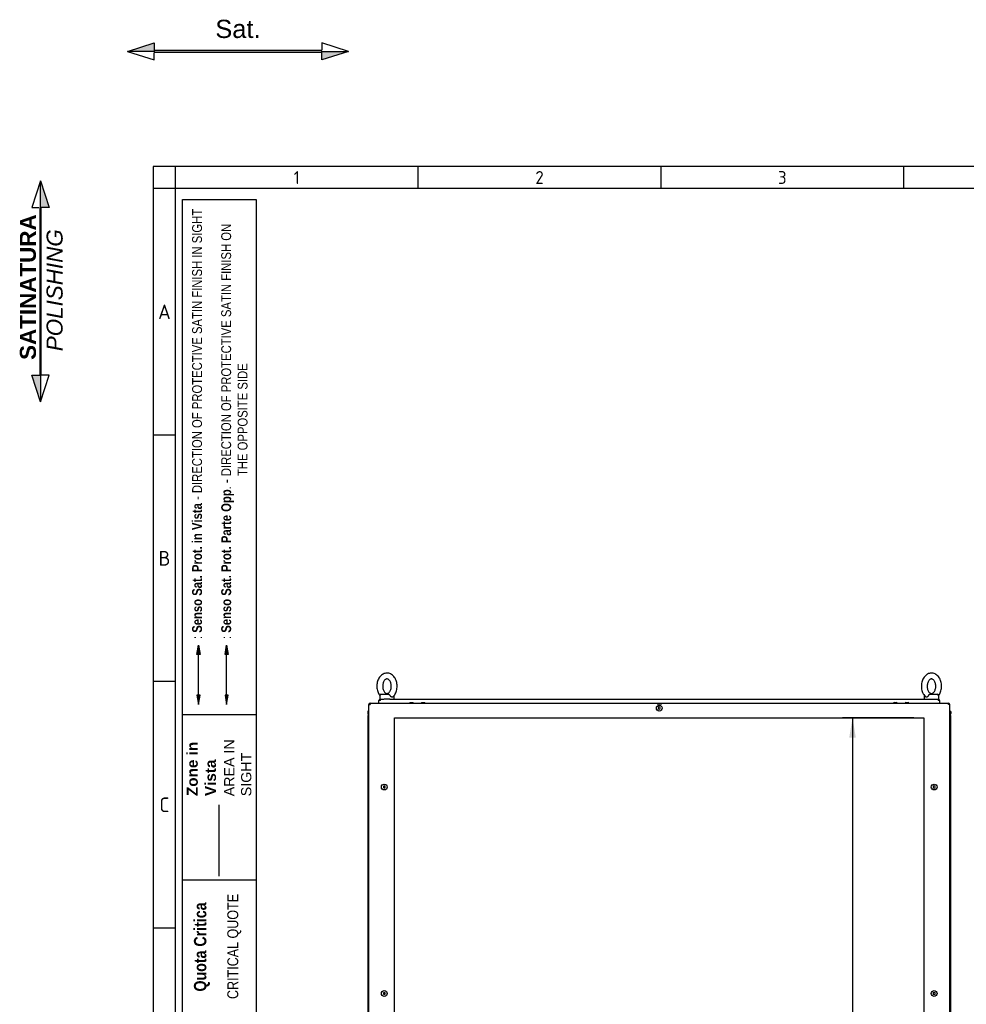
# Model space of a CAD drawing. Extents: x -12 to 412, y 11 to 308.
# Tile 4 of 10: x -12 to 118, y 173 to 308. Entities that reach past the tile are written whole.
import ezdxf
from ezdxf.lldxf.tags import DXFTag

# ---------------------------------------------------------------- set-up
doc = ezdxf.new("R2010")
doc.units = 0
doc.layers.get('0').update_dxf_attribs({"linetype": 'CONTINUOUS'})
for name, color, linetype in [('_TRANSLATION', 7, 'CONTINUOUS'), ('AE00100_03', 7, 'CONTINUOUS'), ('AE00219_03', 7, 'CONTINUOUS'), ('AE00715_01', 7, 'CONTINUOUS'), ('DEFAULT', 7, 'CONTINUOUS'), ('DV6__TRANSLATION', 7, 'CONTINUOUS'), ('F0000001_37', 7, 'CONTINUOUS'), ('M0000000_06', 7, 'CONTINUOUS'), ('M0000000_17', 7, 'CONTINUOUS'), ('M0000000_29', 7, 'CONTINUOUS'), ('M0000000_38', 7, 'CONTINUOUS'), ('M0000000_44', 7, 'CONTINUOUS')]:
    doc.layers.add(name, color=color, linetype=linetype)
doc.styles.add('SEACAD_ARIAL', font='arial.ttf')
doc.styles.add('SEACAD_ARIALI', font='ariali.ttf')
tags = doc.linetypes.add('CENTER2', pattern=[28.575, 19.05, -3.175, 3.175, -3.175]).pattern_tags.tags
tags[10:11] = [DXFTag(74, 4), DXFTag(75, 0), DXFTag(340, '0'), DXFTag(46, 0.0), DXFTag(50, 0.0), DXFTag(44, 0.0), DXFTag(45, 0.0)]
tags[8:9] = [DXFTag(74, 4), DXFTag(75, 0), DXFTag(340, '0'), DXFTag(46, 0.0), DXFTag(50, 0.0), DXFTag(44, 0.0), DXFTag(45, 0.0)]
tags[6:7] = [DXFTag(74, 4), DXFTag(75, 0), DXFTag(340, '0'), DXFTag(46, 0.0), DXFTag(50, 0.0), DXFTag(44, 0.0), DXFTag(45, 0.0)]
tags[4:5] = [DXFTag(74, 4), DXFTag(75, 0), DXFTag(340, '0'), DXFTag(46, 0.0), DXFTag(50, 0.0), DXFTag(44, 0.0), DXFTag(45, 0.0)]
tags = doc.linetypes.add('DASHDOT2', pattern=[12.7, 6.35, -3.175, 0, -3.175]).pattern_tags.tags
tags[10:11] = [DXFTag(74, 4), DXFTag(75, 0), DXFTag(340, '0'), DXFTag(46, 0.0), DXFTag(50, 0.0), DXFTag(44, 0.0), DXFTag(45, 0.0)]
tags[8:9] = [DXFTag(74, 4), DXFTag(75, 0), DXFTag(340, '0'), DXFTag(46, 0.0), DXFTag(50, 0.0), DXFTag(44, 0.0), DXFTag(45, 0.0)]
tags[6:7] = [DXFTag(74, 4), DXFTag(75, 0), DXFTag(340, '0'), DXFTag(46, 0.0), DXFTag(50, 0.0), DXFTag(44, 0.0), DXFTag(45, 0.0)]
tags[4:5] = [DXFTag(74, 4), DXFTag(75, 0), DXFTag(340, '0'), DXFTag(46, 0.0), DXFTag(50, 0.0), DXFTag(44, 0.0), DXFTag(45, 0.0)]
tags = doc.linetypes.add('HIDDEN2', pattern=[4.7625, 3.175, -1.5875]).pattern_tags.tags
tags[6:7] = [DXFTag(74, 4), DXFTag(75, 0), DXFTag(340, '0'), DXFTag(46, 0.0), DXFTag(50, 0.0), DXFTag(44, 0.0), DXFTag(45, 0.0)]
tags[4:5] = [DXFTag(74, 4), DXFTag(75, 0), DXFTag(340, '0'), DXFTag(46, 0.0), DXFTag(50, 0.0), DXFTag(44, 0.0), DXFTag(45, 0.0)]
doc.dimstyles.new('ISO', dxfattribs={"dimtxt": 2.75, "dimasz": 2.75, "dimexe": 1.375, "dimexo": 1.375, "dimgap": 0.6875, "dimtad": 1, "dimdec": 1, "dimlfac": 15, "dimtxsty": 'SEACAD_ARIAL', "dimblk1": '_SE_FILLED', "dimblk2": '_SE_FILLED', "dimsah": 1, "dimcen": 1.375, "dimazin": 3, "dimtfac": 0.7, "dimtdec": 3, "dimtmove": 0, "dimatfit": 3})

# ---------------------------------------------------------------- blocks, each defined once
blk = doc.blocks.new('SE5')
at = {"layer": 'AE00100_03', "color": 7, "linetype": 'CONTINUOUS'}
for p, q in [((41.52, 214.04), (41.88, 214.04)), ((43.12, 214.04), (43.48, 214.04)), ((107.92, 214.04), (108.28, 214.04)), ((109.52, 214.04), (109.88, 214.04))]:
    blk.add_line(p, q, dxfattribs=at)
for centre, start, end in [((41.52, 213.95), 90, 180), ((41.88, 213.95), 0, 90), ((43.12, 213.95), 90, 180), ((43.48, 213.95), 0, 90), ((107.92, 213.95), 90, 180), ((108.28, 213.95), 0, 90), ((109.52, 213.95), 90, 180), ((109.88, 213.95), 0, 90)]:
    blk.add_arc(centre, 0.0867, start, end, dxfattribs=at)
at = {"layer": 'AE00219_03', "color": 7, "linetype": 'CONTINUOUS'}
for p, q in [((75.7, 213.44), (75.56, 213.36)), ((75.56, 213.36), (75.56, 213.21)), ((75.56, 213.21), (75.7, 213.13)), ((75.83, 213.36), (75.7, 213.44)), ((75.7, 213.13), (75.83, 213.21)), ((75.83, 213.21), (75.83, 213.36)), ((37.96, 202.6), (37.83, 202.53)), ((37.83, 202.53), (37.83, 202.37)), ((37.83, 202.37), (37.96, 202.3)), ((38.1, 202.53), (37.96, 202.6)), ((37.96, 202.3), (38.1, 202.37)), ((38.1, 202.37), (38.1, 202.53)), ((113.43, 202.6), (113.3, 202.53)), ((113.3, 202.53), (113.3, 202.37)), ((113.3, 202.37), (113.43, 202.3)), ((113.56, 202.53), (113.43, 202.6)), ((113.43, 202.3), (113.56, 202.37)), ((113.56, 202.37), (113.56, 202.53)), ((37.96, 174.27), (37.83, 174.19)), ((37.83, 174.19), (37.83, 174.04)), ((37.83, 174.04), (37.96, 173.96)), ((38.1, 174.19), (37.96, 174.27)), ((37.96, 173.96), (38.1, 174.04)), ((38.1, 174.04), (38.1, 174.19)), ((113.43, 174.27), (113.3, 174.19)), ((113.3, 174.19), (113.3, 174.04)), ((113.3, 174.04), (113.43, 173.96)), ((113.56, 174.19), (113.43, 174.27)), ((113.43, 173.96), (113.56, 174.04)), ((113.56, 174.04), (113.56, 174.19)), ((37.96, 134.6), (37.83, 134.53)), ((37.83, 134.53), (37.83, 134.37)), ((37.83, 134.37), (37.96, 134.3)), ((38.1, 134.53), (37.96, 134.6)), ((37.96, 134.3), (38.1, 134.37)), ((38.1, 134.37), (38.1, 134.53)), ((113.43, 134.6), (113.3, 134.53)), ((113.3, 134.53), (113.3, 134.37)), ((113.3, 134.37), (113.43, 134.3)), ((113.56, 134.53), (113.43, 134.6)), ((113.43, 134.3), (113.56, 134.37)), ((113.56, 134.37), (113.56, 134.53)), ((37.96, 106.27), (37.83, 106.19)), ((37.83, 106.19), (37.83, 106.04)), ((37.83, 106.04), (37.96, 105.96)), ((38.1, 106.19), (37.96, 106.27)), ((37.96, 105.96), (38.1, 106.04)), ((38.1, 106.04), (38.1, 106.19)), ((113.43, 106.27), (113.3, 106.19)), ((113.3, 106.19), (113.3, 106.04)), ((113.3, 106.04), (113.43, 105.96)), ((113.56, 106.19), (113.43, 106.27)), ((113.43, 105.96), (113.56, 106.04)), ((113.56, 106.04), (113.56, 106.19)), ((75.7, 95.44), (75.56, 95.36)), ((75.56, 95.36), (75.56, 95.21)), ((75.56, 95.21), (75.7, 95.13)), ((75.83, 95.36), (75.7, 95.44)), ((75.7, 95.13), (75.83, 95.21)), ((75.83, 95.21), (75.83, 95.36))]:
    blk.add_line(p, q, dxfattribs=at)
for centre in [(75.7, 213.28), (37.96, 202.45), (113.43, 202.45), (37.96, 174.12), (113.43, 174.12), (37.96, 134.45), (113.43, 134.45), (37.96, 106.12), (113.43, 106.12), (75.7, 95.28)]:
    blk.add_circle(centre, 0.4, dxfattribs=at)
at = {"layer": 'AE00715_01', "color": 7, "linetype": 'CONTINUOUS'}
for p, q in [((37.33, 214.98), (37.33, 214.52)), ((37.53, 215.18), (38.55, 215.18)), ((39.33, 214.52), (39.33, 214.98)), ((112.06, 214.98), (112.06, 214.52)), ((112.84, 215.18), (113.86, 215.18)), ((114.06, 214.52), (114.06, 214.98)), ((37.41, 214.52), (37.33, 214.52)), ((38.73, 214.52), (37.93, 214.52)), ((112.66, 214.52), (113.46, 214.52)), ((113.98, 214.52), (114.06, 214.52))]:
    blk.add_line(p, q, dxfattribs=at)
for centre, start, end in [((37.53, 214.98), 90, 180), ((39.13, 214.98), 0, 11.0815), ((112.26, 214.98), 167.5104, 180), ((113.86, 214.98), 0, 90)]:
    blk.add_arc(centre, 0.2, start, end, dxfattribs=at)
for points, knots in [([(38.33, 218.08), (38.27, 218.08), (38.14, 218.08), (37.92, 218.01), (37.69, 217.9), (37.48, 217.73), (37.3, 217.52), (37.15, 217.26), (37.04, 216.97), (36.96, 216.66), (36.93, 216.34), (36.95, 216.01), (37.01, 215.7), (37.11, 215.39), (37.23, 215.18), (37.31, 215.05), (37.33, 215.02)], [0, 0, 0, 0, 0.044387, 0.111752, 0.179215, 0.2478057, 0.3180732, 0.3899179, 0.4628095, 0.5361924, 0.6097275, 0.6834197, 0.7573698, 0.8316848, 0.9064352, 0.9371735, 0.9371735, 0.9371735, 0.9371735]), ([(39.16, 214.84), (39.21, 214.89), (39.32, 215), (39.47, 215.23), (39.59, 215.5), (39.68, 215.81), (39.72, 216.13), (39.72, 216.45), (39.68, 216.78), (39.59, 217.09), (39.45, 217.37), (39.28, 217.62), (39.07, 217.82), (38.84, 217.97), (38.58, 218.07), (38.42, 218.08), (38.33, 218.08)], [0, 0, 0, 0, 0.05154, 0.122953, 0.195596, 0.268886, 0.342387, 0.416028, 0.4899, 0.564096, 0.638721, 0.713681, 0.7884, 0.861955, 0.933481, 1, 1, 1, 1]), ([(113.06, 218.08), (113, 218.08), (112.87, 218.08), (112.65, 218.01), (112.42, 217.9), (112.22, 217.73), (112.03, 217.52), (111.88, 217.26), (111.77, 216.97), (111.7, 216.66), (111.67, 216.34), (111.68, 216.01), (111.74, 215.7), (111.84, 215.39), (111.99, 215.12), (112.13, 214.93), (112.21, 214.86), (112.23, 214.84)], [0, 0, 0, 0, 0.044381, 0.111738, 0.179192, 0.247774, 0.318032, 0.389867, 0.46275, 0.536123, 0.609649, 0.683331, 0.757272, 0.831577, 0.906318, 0.981266, 1, 1, 1, 1]), ([(114.06, 215.02), (114.11, 215.08), (114.21, 215.24), (114.33, 215.5), (114.41, 215.81), (114.46, 216.13), (114.45, 216.45), (114.41, 216.78), (114.32, 217.09), (114.19, 217.37), (114.01, 217.62), (113.8, 217.82), (113.57, 217.97), (113.31, 218.07), (113.15, 218.08), (113.06, 218.08)], [0.062023, 0.062023, 0.062023, 0.062023, 0.1231072, 0.1957373, 0.269014, 0.3425027, 0.4161307, 0.4899893, 0.5641728, 0.6387849, 0.713731, 0.7884372, 0.8619797, 0.9334923, 1, 1, 1, 1]), ([(38.33, 217.28), (38.35, 217.28), (38.39, 217.28), (38.48, 217.25), (38.59, 217.18), (38.71, 217.05), (38.81, 216.87), (38.88, 216.66), (38.92, 216.43), (38.92, 216.19), (38.89, 215.96), (38.83, 215.74), (38.74, 215.56), (38.63, 215.42), (38.52, 215.33), (38.41, 215.29), (38.31, 215.28), (38.2, 215.3), (38.09, 215.37), (37.98, 215.48), (37.88, 215.64), (37.8, 215.85), (37.75, 216.07), (37.73, 216.31), (37.76, 216.55), (37.81, 216.77), (37.9, 216.96), (38, 217.11), (38.11, 217.21), (38.23, 217.27), (38.29, 217.28), (38.33, 217.28)], [0, 0, 0, 0, 0.0167, 0.054176, 0.08804, 0.12429, 0.159162, 0.193798, 0.22847, 0.263235, 0.297979, 0.332496, 0.366686, 0.400643, 0.434741, 0.469967, 0.508671, 0.547705, 0.581965, 0.61477, 0.649771, 0.684426, 0.719069, 0.753816, 0.788581, 0.823176, 0.857456, 0.891448, 0.925455, 0.960214, 1, 1, 1, 1]), ([(113.06, 217.28), (113.08, 217.28), (113.13, 217.28), (113.21, 217.25), (113.33, 217.18), (113.44, 217.05), (113.54, 216.87), (113.61, 216.66), (113.65, 216.43), (113.66, 216.19), (113.62, 215.96), (113.56, 215.74), (113.47, 215.56), (113.36, 215.42), (113.25, 215.33), (113.14, 215.29), (113.04, 215.28), (112.94, 215.3), (112.82, 215.37), (112.71, 215.48), (112.61, 215.64), (112.53, 215.85), (112.48, 216.07), (112.47, 216.31), (112.49, 216.55), (112.55, 216.77), (112.63, 216.96), (112.73, 217.11), (112.85, 217.21), (112.96, 217.27), (113.02, 217.28), (113.06, 217.28)], [0, 0, 0, 0, 0.0167, 0.054176, 0.08804, 0.12429, 0.159162, 0.193798, 0.22847, 0.263235, 0.297979, 0.332496, 0.366686, 0.400643, 0.434741, 0.469967, 0.508671, 0.547705, 0.581965, 0.61477, 0.649771, 0.684426, 0.719069, 0.753816, 0.788581, 0.823176, 0.857456, 0.891448, 0.925455, 0.960214, 1, 1, 1, 1]), ([(38.55, 215.18), (38.56, 215.18), (38.57, 215.18), (38.58, 215.18), (38.59, 215.17), (38.61, 215.16), (38.62, 215.16), (38.64, 215.14), (38.65, 215.13), (38.66, 215.11), (38.67, 215.1), (38.69, 215.08), (38.7, 215.07), (38.72, 215.03), (38.74, 215.01), (38.75, 214.98)], [0, 0, 0, 0, 0.125, 0.125, 0.25, 0.25, 0.375, 0.375, 0.5, 0.5, 0.625, 0.625, 0.75, 0.75, 1, 1, 1, 1]), ([(39.16, 214.84), (39.15, 214.83), (39.15, 214.82), (39.13, 214.81), (39.12, 214.8), (39.1, 214.8), (39.09, 214.79), (39.06, 214.79), (39.05, 214.79), (39.02, 214.79), (39.01, 214.79), (38.99, 214.79), (38.97, 214.8), (38.95, 214.8), (38.93, 214.81), (38.91, 214.82), (38.89, 214.83), (38.85, 214.86), (38.83, 214.88), (38.8, 214.91), (38.79, 214.93), (38.77, 214.95), (38.76, 214.97), (38.75, 214.98)], [0.2551356, 0.2551356, 0.2551356, 0.2551356, 0.3125, 0.3125, 0.375, 0.375, 0.4375, 0.4375, 0.5, 0.5, 0.5625, 0.5625, 0.625, 0.625, 0.6875, 0.6875, 0.75, 0.75, 0.875, 0.875, 0.9375, 0.9375, 1, 1, 1, 1]), ([(112.64, 214.98), (112.63, 214.95), (112.61, 214.93), (112.56, 214.88), (112.54, 214.86), (112.5, 214.83), (112.49, 214.82), (112.46, 214.81), (112.45, 214.8), (112.42, 214.8), (112.41, 214.79), (112.38, 214.79), (112.37, 214.79), (112.34, 214.79), (112.33, 214.79), (112.31, 214.79), (112.3, 214.8), (112.28, 214.8), (112.27, 214.81), (112.25, 214.82), (112.24, 214.83), (112.23, 214.84)], [0, 0, 0, 0, 0.125, 0.125, 0.25, 0.25, 0.3125, 0.3125, 0.375, 0.375, 0.4375, 0.4375, 0.5, 0.5, 0.5625, 0.5625, 0.625, 0.625, 0.6875, 0.6875, 0.7462707, 0.7462707, 0.7462707, 0.7462707]), ([(112.64, 214.98), (112.66, 215.01), (112.67, 215.03), (112.7, 215.07), (112.7, 215.08), (112.72, 215.1), (112.73, 215.11), (112.75, 215.13), (112.76, 215.14), (112.77, 215.16), (112.78, 215.16), (112.8, 215.17), (112.81, 215.18), (112.83, 215.18), (112.83, 215.18), (112.84, 215.18)], [0, 0, 0, 0, 0.25, 0.25, 0.375, 0.375, 0.5, 0.5, 0.625, 0.625, 0.75, 0.75, 0.875, 0.875, 1, 1, 1, 1])]:
    blk.add_open_spline(points, degree=3, knots=knots, dxfattribs=at)
at = {"layer": 'DV6__TRANSLATION', "color": 7, "linetype": 'CENTER2'}
for p, q in [((39.36, 96.62), (39.36, 211.95)), ((39.36, 211.95), (112.03, 211.95)), ((112.03, 211.95), (112.03, 96.62)), ((112.03, 96.62), (39.36, 96.62))]:
    blk.add_line(p, q, dxfattribs=at)
at = {"layer": 'F0000001_37', "color": 7, "linetype": 'CONTINUOUS'}
for p, q in [((35.83, 94.8), (35.83, 213.76)), ((35.83, 213.76), (36.02, 213.76)), ((36.02, 213.95), (115.38, 213.95)), ((36.02, 213.95), (36.02, 213.95)), ((115.38, 213.95), (115.38, 213.95)), ((115.56, 213.76), (115.38, 213.76)), ((115.56, 94.8), (115.56, 213.76)), ((35.83, 94.8), (36.02, 94.8)), ((36.02, 94.62), (115.38, 94.62)), ((36.02, 94.62), (36.02, 94.62)), ((115.56, 94.8), (115.38, 94.8)), ((115.38, 94.62), (115.38, 94.62))]:
    blk.add_line(p, q, dxfattribs=at)
for centre, radius, start, end in [((36.02, 213.76), 0.187, 90, 180), ((47.62, 213.77), 11.6, 179.1297, 180.0518), ((75.7, 213.28), 0.558, 59.3255, 120.6745), ((115.38, 213.76), 0.187, 0, 90), ((105.11, 213.78), 10.27, 359.8886, 0.9299), ((36.02, 94.8), 0.187, 180, 270), ((46.29, 94.78), 10.27, 179.8886, 180.9299), ((75.7, 95.28), 0.558, 239.3255, 300.6745), ((105.11, 94.78), 10.27, 359.0701, 0.1114), ((115.38, 94.8), 0.187, 270, 0)]:
    blk.add_arc(centre, radius, start, end, dxfattribs=at)
at = {"layer": 'M0000000_06', "color": 7, "linetype": 'CONTINUOUS'}
for p, q in [((37.35, 94.62), (37.35, 94.45)), ((37.4, 94.45), (37.4, 94.62)), ((38.9, 94.45), (38.9, 94.62)), ((38.96, 94.45), (38.96, 94.62)), ((112.43, 94.62), (112.43, 94.45)), ((112.5, 94.62), (112.5, 94.45)), ((114, 94.62), (114, 94.45)), ((114.05, 94.45), (114.05, 94.62)), ((38.9, 94.28), (37.56, 94.28)), ((37.56, 94.23), (37.83, 94.23)), ((37.83, 94.17), (37.83, 94.28)), ((37.96, 94.15), (37.85, 94.15)), ((38.7, 94.15), (37.96, 94.15)), ((38.81, 94.15), (38.7, 94.15)), ((38.83, 94.17), (38.83, 94.28)), ((38.83, 94.23), (38.9, 94.23)), ((38.9, 94.23), (38.9, 94.45)), ((38.9, 94.23), (38.96, 94.23)), ((38.96, 94.23), (38.96, 94.45)), ((112.43, 94.45), (112.43, 94.23)), ((112.5, 94.23), (112.43, 94.23)), ((112.5, 94.45), (112.5, 94.23)), ((113.83, 94.28), (112.5, 94.28)), ((112.5, 94.23), (112.56, 94.23)), ((112.56, 94.17), (112.56, 94.28)), ((112.7, 94.15), (112.58, 94.15)), ((113.43, 94.15), (112.7, 94.15)), ((113.55, 94.15), (113.43, 94.15)), ((113.56, 94.17), (113.56, 94.28)), ((113.56, 94.23), (113.83, 94.23))]:
    blk.add_line(p, q, dxfattribs=at)
for centre, radius, start, end in [((37.56, 94.45), 0.217, 180, 270), ((37.56, 94.45), 0.167, 180, 270), ((37.85, 94.17), 0.0167, 180, 270), ((38.81, 94.17), 0.0167, 270, 0), ((112.58, 94.17), 0.0167, 180, 270), ((113.55, 94.17), 0.0167, 270, 0), ((113.83, 94.45), 0.167, 270, 0), ((113.83, 94.45), 0.217, 270, 0)]:
    blk.add_arc(centre, radius, start, end, dxfattribs=at)
at = {"layer": 'M0000000_17', "color": 7, "linetype": 'CONTINUOUS'}
for p, q in [((37.23, 214.34), (37.23, 214.33)), ((37.23, 213.95), (37.23, 214.33)), ((37.23, 214.33), (37.23, 214.33)), ((37.42, 214.52), (37.92, 214.52)), ((37.42, 214.33), (37.42, 214.52)), ((38.74, 214.52), (112.66, 214.52)), ((113.47, 214.52), (113.98, 214.52)), ((113.98, 214.52), (113.98, 214.33)), ((114.16, 214.33), (114.16, 214.34)), ((114.16, 214.33), (114.16, 213.95))]:
    blk.add_line(p, q, dxfattribs=at)
for centre, radius, start, end in [((37.42, 214.33), 0.187, 90.0029, 179.9971), ((37.41, 202.73), 11.6, 89.9482, 90.8683), ((113.98, 214.33), 0.187, 3.264, 90), ((114, 203.89), 10.44, 89.0833, 90.1028)]:
    blk.add_arc(centre, radius, start, end, dxfattribs=at)
at = {"layer": 'M0000000_29', "color": 7, "linetype": 'CONTINUOUS'}
for p, q in [((35.7, 212.28), (35.7, 96.28)), ((35.83, 212.28), (35.7, 212.28)), ((115.56, 212.28), (115.7, 212.28)), ((115.7, 96.28), (115.7, 212.28)), ((35.83, 96.28), (35.7, 96.28)), ((115.56, 96.28), (115.7, 96.28))]:
    blk.add_line(p, q, dxfattribs=at)
at = {"layer": 'M0000000_38', "color": 7, "linetype": 'CONTINUOUS'}
blk.add_line((112.43, 94.28), (38.96, 94.28), dxfattribs=at)
at = {"layer": 'M0000000_44', "color": 7, "linetype": 'CONTINUOUS'}
for p, q in [((35.7, 212.8), (35.7, 212.53)), ((35.78, 212.53), (35.78, 212.8)), ((35.78, 212.8), (35.78, 212.54)), ((115.61, 212.8), (115.61, 212.54)), ((115.62, 212.53), (115.62, 212.8)), ((115.7, 212.8), (115.7, 212.53)), ((35.7, 95.77), (35.7, 96.04)), ((35.78, 96.04), (35.78, 95.77)), ((35.78, 95.77), (35.78, 96.03)), ((115.61, 95.77), (115.61, 96.03)), ((115.62, 96.04), (115.62, 95.77)), ((115.7, 95.77), (115.7, 96.04))]:
    blk.add_line(p, q, dxfattribs=at)
for centre, radius, start, end in [((35.78, 212.8), 0.0833, 53.1301, 180), ((35.94, 212.53), 0.247, 180, 242.6478), ((35.78, 212.8), 0.00333, 0, 180), ((35.95, 212.54), 0.167, 180, 223.9455), ((35.94, 212.53), 0.167, 180, 227.1564), ((115.61, 212.8), 0.0833, 0, 126.8699), ((115.44, 212.54), 0.167, 316.0545, 0), ((115.45, 212.53), 0.247, 297.3522, 0), ((115.45, 212.53), 0.167, 312.8436, 0), ((115.61, 212.8), 0.00333, 0, 180), ((35.94, 96.04), 0.247, 117.3522, 180), ((35.94, 96.04), 0.167, 132.8436, 180), ((35.95, 96.03), 0.167, 136.0545, 180), ((115.45, 96.04), 0.247, 0, 62.6478), ((115.45, 96.04), 0.167, 0, 47.1564), ((115.44, 96.03), 0.167, 0, 43.9455), ((35.78, 95.77), 0.0833, 180, 306.8699), ((35.78, 95.77), 0.00333, 180, 0), ((115.61, 95.77), 0.0833, 233.1301, 0), ((115.61, 95.77), 0.00333, 180, 0)]:
    blk.add_arc(centre, radius, start, end, dxfattribs=at)
blk = doc.blocks.new('SAT')
at = {"linetype": 'CONTINUOUS'}
for points in [[(-15.18, -1.89), (-11.5, -1.89), (-11.5, -0.72)], [(11.5, -2), (11.5, -1.78), (-11.5, -1.78), (-11.5, -2)], [(15.18, -1.89), (11.5, -1.89), (11.5, -3.06)]]:
    blk.add_hatch(color=7, dxfattribs=at).paths.add_polyline_path(points)
at = {"color": 7, "linetype": 'CONTINUOUS'}
for p, q in [((15.18, -1.89), (11.5, -0.72)), ((11.5, -0.72), (11.5, -1.68)), ((-15.18, -1.89), (-11.5, -3.06)), ((-11.5, -3.06), (-11.5, -2.1))]:
    blk.add_line(p, q, dxfattribs=at)
for points in [[(-15.18, -1.89), (-11.5, -0.72), (-11.5, -1.89), (-15.18, -1.89)], [(11.5, -2), (11.5, -1.78), (-11.5, -1.78), (-11.5, -2), (11.5, -2)], [(15.18, -1.89), (11.5, -3.06), (11.5, -1.89), (15.18, -1.89)]]:
    blk.add_lwpolyline(points, dxfattribs=at)
at = {"insert": (0, -0.09), "char_height": 2.5, "width": 6.25, "attachment_point": 8}
blk.add_mtext('{\\fArial|b0||i0||c0|p34;\\C7;\\H2.5;\\W1.;Sat.}', dxfattribs=at)
blk = doc.blocks.new('DMBLK88')
at = {"layer": '_TRANSLATION', "linetype": 'CONTINUOUS'}
for points in [[(101.77, 209.2), (102.68, 209.2), (102.23, 211.95)], [(101.77, 99.37), (102.23, 96.62), (102.68, 99.37)]]:
    blk.add_hatch(color=7, dxfattribs=at).paths.add_polyline_path(points)
at = {"layer": '_TRANSLATION', "color": 7, "linetype": 'CONTINUOUS'}
for p, q in [((110.65, 211.95), (100.85, 211.95)), ((102.23, 211.95), (102.23, 96.62)), ((110.65, 96.62), (100.85, 96.62))]:
    blk.add_line(p, q, dxfattribs=at)
at = {"layer": '_TRANSLATION', "color": 7, "linetype": 'CONTINUOUS', "style": 'SEACAD_ARIALI'}
blk.add_text('1730', height=2.75, rotation=90, dxfattribs=at).set_placement((101.54, 150.01))
blk = doc.blocks.new('_SE_FILLED')
at = {"color": 0}
blk.add_line((0, 0), (-1, 0), dxfattribs=at)
blk.add_solid([(0, 0), (-1, -0.1665), (-1, 0.1665), (0, 0)], dxfattribs=at)
blk = doc.blocks.new('BLOCCO2')
at = {"linetype": 'CONTINUOUS'}
for points in [[(-0.11, 14.87), (-0.11, 11.19), (1.06, 11.19)], [(0, 11.19), (-0.22, 11.19), (-0.22, -11.81), (0, -11.81)], [(-0.11, -15.49), (-0.11, -11.81), (-1.28, -11.81)]]:
    blk.add_hatch(color=7, dxfattribs=at).paths.add_polyline_path(points)
at = {"color": 7, "linetype": 'CONTINUOUS'}
for p, q in [((-0.11, 14.87), (-1.28, 11.19)), ((-1.28, 11.19), (-0.32, 11.19)), ((1.06, -11.81), (-0.11, -11.81)), ((-0.11, -15.49), (1.06, -11.81))]:
    blk.add_line(p, q, dxfattribs=at)
for points in [[(-0.11, 14.87), (1.06, 11.19), (-0.11, 11.19), (-0.11, 14.87)], [(0, 11.19), (-0.22, 11.19), (-0.22, -11.81), (0, -11.81), (0, 11.19)], [(-0.11, -15.49), (-1.28, -11.81), (-0.11, -11.81), (-0.11, -15.49)]]:
    blk.add_lwpolyline(points, dxfattribs=at)
at = {"layer": '_TRANSLATION', "insert": (0.01, -0.16), "char_height": 2.2, "width": 23.2647, "attachment_point": 5, "rotation": 90}
blk.add_mtext('{\\fArial|b0||i0||c0|p34;\\C7;\\H2.2;\\W1.; }{\\fArial|b1||i0||c0|p34;\\C7;\\H2.2;\\W1.;SATINATURA \\P}{\\fArial|b0||i1||c0|p34;\\C7;\\H2.2;\\W1.;POLISHING}', dxfattribs=at)

msp = doc.modelspace()

# ---------------------------------------------------------------- hatches: boundary and pattern name
at = {"linetype": 'CONTINUOUS'}
for points in [[(12.2434, 220.6281), (12.6795, 220.6281), (12.4615, 221.9365)], [(16.1006, 220.6281), (16.5367, 220.6281), (16.3186, 221.9365)], [(12.2434, 215.0672), (12.4615, 213.7588), (12.6795, 215.0672)], [(16.1006, 215.0672), (16.3186, 213.7588), (16.5367, 215.0672)]]:
    msp.add_hatch(color=7, dxfattribs=at).paths.add_polyline_path(points)

# ---------------------------------------------------------------- linework, layer by layer
at = {"color": 7, "linetype": 'CONTINUOUS'}
for p, q in [((6.2345, 287.5885), (6.2345, 10.9591)), ((412.092, 287.5885), (6.2345, 287.5885)), ((42.5799, 287.5885), (42.5799, 284.5597)), ((75.8966, 287.5885), (75.8966, 284.5597)), ((109.2132, 287.5885), (109.2132, 284.5597)), ((9.2632, 250.7382), (6.2345, 250.7382)), ((12.4615, 215.0672), (12.4615, 220.6281)), ((9.2632, 216.9167), (6.2345, 216.9167)), ((20.3688, 212.3477), (10.2728, 212.3477)), ((20.3688, 189.6477), (10.2728, 189.6477)), ((20.3688, 189.6477), (10.2728, 189.6477)), ((9.2632, 183.0953), (6.2345, 183.0953))]:
    msp.add_line(p, q, dxfattribs=at)
at = {"color": 7, "linetype": 'HIDDEN2'}
msp.add_line((16.3186, 215.0672), (16.3186, 220.6281), dxfattribs=at)
at = {"color": 7, "linetype": 'DASHDOT2'}
msp.add_line((15.2777, 190.2098), (15.2777, 200.0231), dxfattribs=at)
at = {"color": 7, "linetype": 'CONTINUOUS'}
for points in [[(12.2434, 220.6281), (12.4615, 221.9365), (12.6795, 220.6281), (12.2434, 220.6281)], [(16.1006, 220.6281), (16.3186, 221.9365), (16.5367, 220.6281), (16.1006, 220.6281)], [(12.2434, 215.0672), (12.4615, 213.7588), (12.6795, 215.0672), (12.2434, 215.0672)], [(16.1006, 215.0672), (16.3186, 213.7588), (16.5367, 215.0672), (16.1006, 215.0672)]]:
    msp.add_lwpolyline(points, dxfattribs=at)
at = {"layer": 'DEFAULT', "color": 7, "linetype": 'CONTINUOUS'}
for p, q in [((9.2632, 287.5885), (9.2632, 10.9591)), ((412.092, 284.5597), (6.2345, 284.5597)), ((10.2728, 28.5002), (10.2728, 283.0453)), ((10.2728, 283.0453), (20.3688, 283.0453)), ((20.3688, 283.0453), (20.3688, 28.5002))]:
    msp.add_line(p, q, dxfattribs=at)

# ---------------------------------------------------------------- block references
at = {"layer": '_TRANSLATION', "color": 7}
for name, p in [('SAT', (17.8767, 305.2794)), ('BLOCCO2', (-9.1161, 270.7739))]:
    msp.add_blockref(name, p, dxfattribs=at)
at = {"layer": '_TRANSLATION'}
msp.add_blockref('SE5', (0, 0), dxfattribs=at)

# ---------------------------------------------------------------- texts
for s, insert, char_height, width, attachment_point in [('{\\fSolid Edge ANSI|b0||i0||c0|p34;\\C7;\\H1.766793;\\W1.;1}', (25.9517, 286.074), 1.766793, 1.987652, 5), ('{\\fSolid Edge ANSI|b0||i0||c0|p34;\\C7;\\H1.766793;\\W1.;2}', (59.2684, 285.1957), 1.766793, 1.987652, 8), ('{\\fSolid Edge ANSI|b0||i0||c0|p34;\\C7;\\H1.766793;\\W1.;3}', (92.585, 285.1957), 1.766793, 1.987652, 8), ('{\\fSolid Edge ANSI|b0||i0||c0|p34;\\C7;\\H2.019192;\\W1.;A}', (7.7833, 266.6451), 2.019192, 2.271601, 8), ('{\\fSolid Edge ANSI|b0||i0||c0|p34;\\C7;\\H2.019192;\\W1.;B}', (7.7871, 232.8236), 2.019192, 2.524, 8), ('{\\fSolid Edge ANSI|b0||i0||c0|p34;\\C7;\\H2.019192;\\W1.;C}', (7.7852, 199.0021), 2.019192, 2.3978, 8)]:
    msp.add_mtext(s, dxfattribs=dict(insert=insert, char_height=char_height, width=width, attachment_point=attachment_point))
at = {"attachment_point": 7, "rotation": 90}
for s, insert, char_height, width in [('{\\fArial Narrow|b0||i0||c0|p34;\\C7;\\H1.35;\\W1.;: }{\\fArial Narrow|b1||i0||c0|p34;\\C7;\\H1.35;\\W1.;Senso Sat. Prot. in Vista }{\\fArial Narrow|b0||i0||c0|p34;\\C7;\\H1.35;\\W1.;- DIRECTION OF PROTECTIVE SATIN FINISH IN SIGHT}', (12.9592, 222.7545), 1.35, 58.957329), ('{\\fArial Narrow|b0||i0||c0|p34;\\C7;\\H1.35;\\W1.;: }{\\fArial Narrow|b1||i0||c0|p34;\\C7;\\H1.35;\\W1.;Senso Sat. Prot. Parte Opp}{\\fArial Narrow|b0||i0||c0|p34;\\C7;\\H1.35;\\W1.;. - DIRECTION OF PROTECTIVE SATIN FINISH ON\\P}{\\fArial Narrow|b0||i0||c0|p34;\\C7;\\H1.35;\\W1.;                                                    THE OPPOSITE SIDE}', (19.2043, 222.7614), 1.35, 61.020568), ('{\\fArial|b1||i0||c0|p34;\\C7;\\H1.5;\\W1.;Zone in\\P}{\\fArial|b1||i0||c0|p34;\\C7;\\H1.5;\\W1.;Vista}', (14.8776, 201.2078), 1.5, 8.053202), ('{\\fArial|b0||i0||c0|p34;\\C7;\\H1.4;\\W1.;AREA IN\\P}{\\fArial|b0||i0||c0|p34;\\C7;\\H1.4;\\W1.;SIGHT}', (19.7282, 201.1805), 1.4, 8.099166), ('{\\fArial Narrow|b1||i0||c0|p34;\\C7;\\H1.7;\\W1.;Quota Critica}', (14.0241, 174.3883), 1.7, 12.747257), ('{\\fArial Narrow|b0||i0||c0|p34;\\C7;\\H1.5;\\W1.;CRITICAL QUOTE}', (18.3274, 173.3632), 1.5, 14.774532)]:
    msp.add_mtext(s, dxfattribs=dict(at, insert=insert, char_height=char_height, width=width))

# ---------------------------------------------------------------- dimensions: what is measured, and where the dimension line sits
at = {"layer": '_TRANSLATION', "color": 7, "linetype": 'CONTINUOUS'}
dim = msp.add_linear_dim(base=(102.2253, 211.9509), p1=(112.03, 211.9509), p2=(112.03, 96.6176), angle=270, text='\\A1;<>', dimstyle='ISO', dxfattribs=at)
dim.commit()
dim.dimension.update_dxf_attribs({"geometry": 'DMBLK88', "text_midpoint": (102.2253, 154.2842), "dimtype": 161})

doc.saveas('drawing.dxf')
